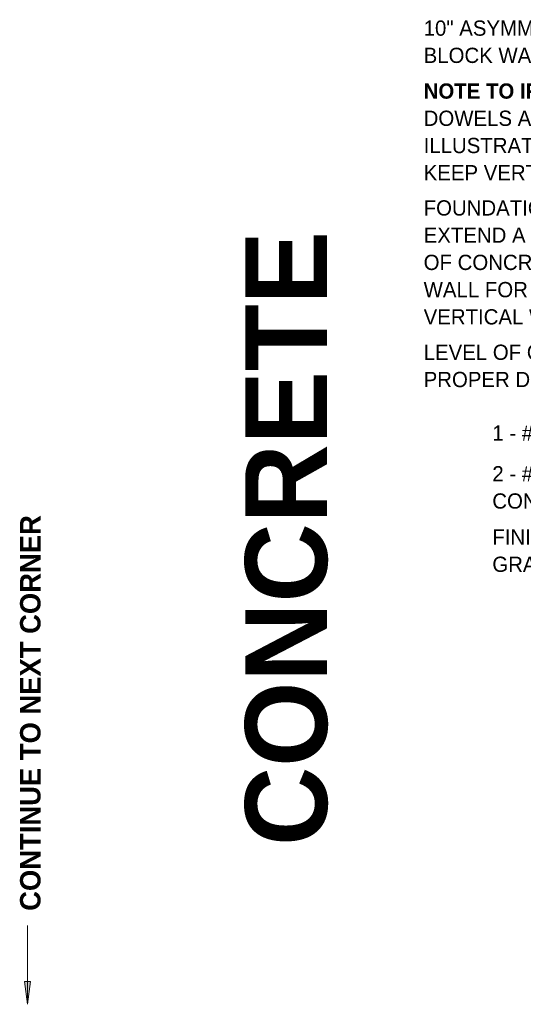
# Model space of a CAD drawing. Header units: inches. Extents: x 185 to 1314, y -40 to 187.
# Tile 7 of 28: x 610 to 655, y 54 to 140. Entities that reach past the tile are written whole.
import ezdxf

# ---------------------------------------------------------------- set-up
doc = ezdxf.new("R2010")
doc.units = ezdxf.units.IN
doc.header["$MEASUREMENT"] = 0
doc.layers.add('A-ANNO-TEXT', color=2, linetype='Continuous', lineweight=9)

msp = doc.modelspace()

# ---------------------------------------------------------------- hatches: boundary and pattern name
at = {"layer": 'A-ANNO-TEXT'}
msp.add_hatch(color=7, dxfattribs=at).paths.add_polyline_path([(611.41841378, 55.81379932), (610.89180379, 55.81379932), (611.15510878, 53.81379932)], flags=0)

# ---------------------------------------------------------------- linework, layer by layer
at = {"layer": 'A-ANNO-TEXT', "color": 7}
for p, q in [((611.15510878, 53.81379932), (611.15510878, 60.71076078)), ((611.41841378, 55.81379932), (610.89180379, 55.81379932)), ((610.89180379, 55.81379932), (611.15510878, 53.81379932)), ((611.15510878, 53.81379932), (611.41841378, 55.81379932))]:
    msp.add_line(p, q, dxfattribs=at)

# ---------------------------------------------------------------- texts
at = {"layer": 'A-ANNO-TEXT', "color": 7, "char_height": 1.3341121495, "attachment_point": 1, "line_spacing_factor": 1.070803}
for s, insert, width in [('\\fStylus BT|b0|i0|c0|p34|;10" ASYMMETRIC ICCF\\PBLOCK WALL', (645.81808113, 139.85565867), 24.264), ('\\fStylus BT|b1|i0|c0|p34|;NOTE TO IRONWORKERS:\\fStylus BT|b0|i0|c0|p34|; VERT\\PDOWELS ARE SPREAD  ONLY TO\\PILLUSTRATE ALTERNATING DIRECTION.\\PKEEP VERT DOWELS IN LINE/IN PLANE.', (645.81808113, 134.3519316), 39.906), ('\\fStylus BT|b0|i0|c0|p34|;FOUNDATION VERTICAL REINF SHALL\\PEXTEND A MIN OF 24" ABOVE TOP\\POF CONCRETE POURED FOR STEM\\PWALL FOR MIN OVERLAP WITH\\PVERTICAL WALL REINF', (645.81808113, 124.13025054), 38.808), ('\\fStylus BT|b0|i0|c0|p34|;LEVEL OF CONCRETE POURED TO\\PPROPER DEPTH FTG AND STEM WALL', (645.81808113, 111.50650606), 38.916), ('\\fStylus BT|b0|i0|c0|p34|;1 - #4 CONTINUOUS', (651.82683604, 104.44155839), 21.996), ("\\fStylus BT|b0|i0|c0|p34|;2 - #4's\\PCONTINUOUS", (651.82683604, 100.88047076), 14.454), ('\\fStylus BT|b0|i0|c0|p34|;FINISHED\\PGRADE', (651.82683604, 95.34675052), 9.774)]:
    msp.add_mtext(s, dxfattribs=dict(at, insert=insert, width=width))
at = {"layer": 'A-ANNO-TEXT', "color": 253, "insert": (630.20186524, 67.66577798), "char_height": 7.1651090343, "width": 61.728, "attachment_point": 1, "rotation": 90, "line_spacing_factor": 1.063354}
msp.add_mtext('\\fStylus BT|b1|i0|c0|p34|;CONCRETE', dxfattribs=at)
at = {"layer": 'A-ANNO-TEXT', "color": 7, "insert": (610.50351406, 61.99076078), "char_height": 1.7912772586, "width": 40.704, "attachment_point": 1, "rotation": 90, "line_spacing_factor": 1.063354}
msp.add_mtext('\\fStylus BT|b1|i0|c0|p34|;CONTINUE TO NEXT CORNER', dxfattribs=at)

doc.saveas('drawing.dxf')
